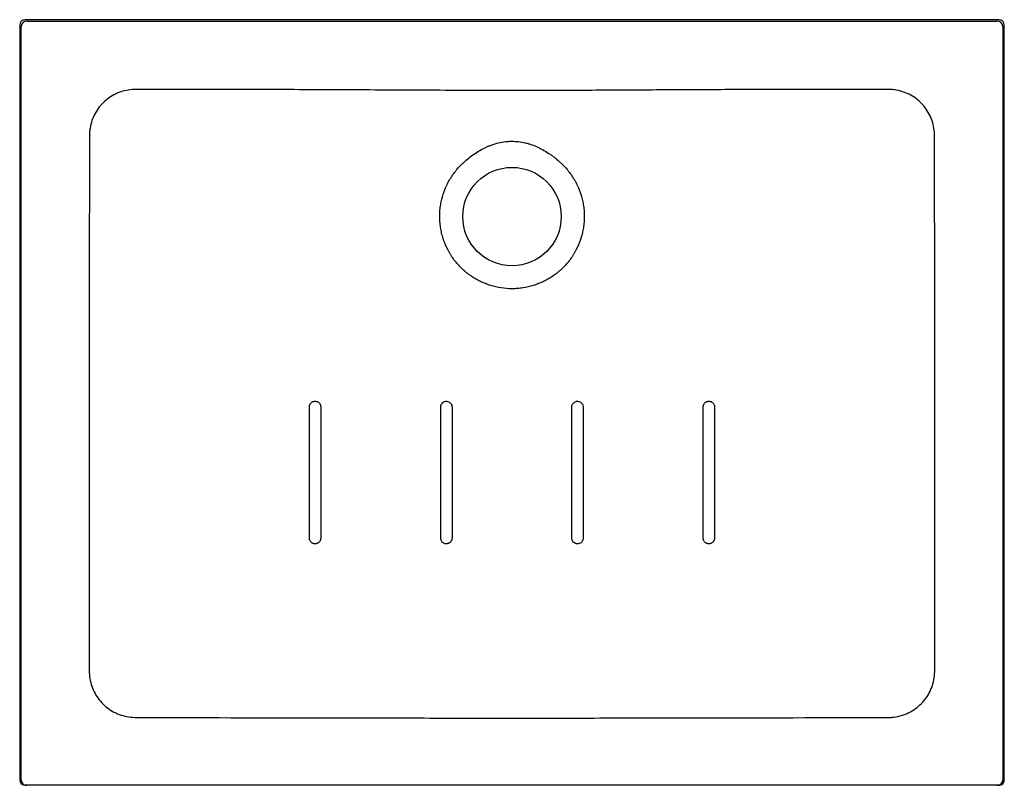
# Model space of a CAD drawing. Header units: millimetres. Extents: x 4592.196 to 4593.096, y 2592.089 to 2592.789.
import ezdxf

# ---------------------------------------------------------------- set-up
doc = ezdxf.new("R2010")
doc.units = ezdxf.units.MM
doc.layers.add('SANINDUSA', color=3, linetype='Continuous')

msp = doc.modelspace()

# ---------------------------------------------------------------- linework, layer by layer
at = {"layer": 'SANINDUSA'}
for p, q in [((4592.19629, 2592.78363), (4592.19629, 2592.09363)), ((4593.09129, 2592.78863), (4592.20129, 2592.78863)), ((4593.09629, 2592.09363), (4593.09629, 2592.78363)), ((4592.20269, 2592.08863), (4592.20129, 2592.08863)), ((4593.09128, 2592.08863), (4593.08989, 2592.08863))]:
    msp.add_line(p, q, dxfattribs=at)
msp.add_circle((4592.64629, 2592.60863), 0.045, dxfattribs=at)
for centre, start, end in [((4592.20269, 2592.78222), 90.08194, 179.91804), ((4593.08988, 2592.78222), 0.08196, 89.91806), ((4592.20269, 2592.09363), 179.98178, 269.98337), ((4593.08989, 2592.09363), 270.01663, 0.01822)]:
    msp.add_arc(centre, 0.005, start, end, dxfattribs=at)
for centre, major_axis, ratio, start_param, end_param in [((4592.20129, 2592.78362), (0.00354, -0.00354), 0.998783, 2.356803, 3.926382), ((4593.09128, 2592.78362), (-0.00354, -0.00354), 0.998783, 2.356803, 3.926382), ((4592.20129, 2592.09363), (0.005, 0), 0.999391, 3.141593, 4.712389), ((4593.09128, 2592.09363), (-0.005, 0), 0.999391, 1.570796, 3.141593)]:
    msp.add_ellipse(centre, major_axis=major_axis, ratio=ratio, start_param=start_param, end_param=end_param, dxfattribs=at)
for points, knots in [([(4592.20269, 2592.78722), (4592.27662, 2592.78723), (4592.35055, 2592.78723), (4592.49842, 2592.78723), (4592.57235, 2592.78724), (4592.72022, 2592.78724), (4592.79415, 2592.78723), (4592.94202, 2592.78723), (4593.01596, 2592.78723), (4593.08989, 2592.78722)], [0, 0, 0, 0, 0.25, 0.25, 0.5, 0.5, 0.75, 0.75, 1, 1, 1, 1]), ([(4592.19769, 2592.09363), (4592.19769, 2592.15101), (4592.19769, 2592.20839), (4592.19768, 2592.32316), (4592.19768, 2592.38054), (4592.19768, 2592.49531), (4592.19768, 2592.55269), (4592.19769, 2592.66746), (4592.19769, 2592.72484), (4592.19769, 2592.78223)], [0, 0, 0, 0, 0.25, 0.25, 0.5, 0.5, 0.75, 0.75, 1, 1, 1, 1]), ([(4593.09489, 2592.78223), (4593.09489, 2592.72484), (4593.09489, 2592.66746), (4593.09489, 2592.55269), (4593.09489, 2592.49531), (4593.09489, 2592.38054), (4593.09489, 2592.32316), (4593.09489, 2592.20839), (4593.09489, 2592.15101), (4593.09489, 2592.09363)], [0, 0, 0, 0, 0.25, 0.25, 0.5, 0.5, 0.75, 0.75, 1, 1, 1, 1]), ([(4592.30362, 2592.72488), (4592.30362, 2592.72488), (4592.30354, 2592.72489), (4592.30317, 2592.72488), (4592.30163, 2592.72491), (4592.29781, 2592.72473), (4592.29201, 2592.72378), (4592.28537, 2592.72156), (4592.27925, 2592.71829), (4592.27371, 2592.71407), (4592.26893, 2592.70892), (4592.26502, 2592.70298), (4592.26217, 2592.69643), (4592.26067, 2592.69044), (4592.26006, 2592.68532), (4592.26005, 2592.68255), (4592.26005, 2592.68116), (4592.26005, 2592.68116)], [0, 0, 0, 0, 0.000001, 0.003212, 0.016041, 0.067129, 0.168734, 0.270323, 0.369639, 0.468947, 0.571064, 0.673187, 0.776419, 0.879669, 0.939833, 0.999999, 1, 1, 1, 1]), ([(4592.98896, 2592.72488), (4592.94956, 2592.72487), (4592.89046, 2592.72485), (4592.81167, 2592.72455), (4592.75257, 2592.72419), (4592.69348, 2592.72388), (4592.6278, 2592.72383), (4592.55556, 2592.72416), (4592.47675, 2592.72457), (4592.39277, 2592.72485), (4592.33506, 2592.72487), (4592.30362, 2592.72488)], [0, 0, 0, 0, 0.172459, 0.25869, 0.344924, 0.431154, 0.517381, 0.632379, 0.747377, 0.862376, 1, 1, 1, 1]), ([(4593.03253, 2592.68116), (4593.03253, 2592.68116), (4593.03253, 2592.68123), (4593.03254, 2592.6816), (4593.03255, 2592.68314), (4593.03241, 2592.68694), (4593.03147, 2592.69272), (4593.0293, 2592.69933), (4593.02608, 2592.70545), (4593.02191, 2592.711), (4593.0168, 2592.71581), (4593.01088, 2592.71977), (4593.00436, 2592.72266), (4592.99836, 2592.72421), (4592.99319, 2592.72485), (4592.99037, 2592.72488), (4592.98896, 2592.72488), (4592.98896, 2592.72488)], [0, 0, 0, 0, 0.000001, 0.003198, 0.01597, 0.06683, 0.167963, 0.269079, 0.367935, 0.466783, 0.568989, 0.671201, 0.774359, 0.877534, 0.938765, 0.999999, 1, 1, 1, 1]), ([(4592.26005, 2592.68116), (4592.25999, 2592.64225), (4592.25983, 2592.54168), (4592.25959, 2592.37943), (4592.2598, 2592.2561), (4592.25991, 2592.19444)], [0, 0, 0, 0, 0.23983, 0.619912, 1, 1, 1, 1]), ([(4592.60219, 2592.65817), (4592.60525, 2592.66095), (4592.60845, 2592.6635), (4592.61515, 2592.66811), (4592.61865, 2592.67017), (4592.62329, 2592.67234), (4592.62423, 2592.67276), (4592.62614, 2592.67354), (4592.62711, 2592.67392), (4592.63003, 2592.67495), (4592.63199, 2592.67554), (4592.63597, 2592.67649), (4592.63799, 2592.67686), (4592.64105, 2592.67723), (4592.64208, 2592.67732), (4592.64363, 2592.67742), (4592.64415, 2592.67744), (4592.64519, 2592.67747), (4592.64571, 2592.67748), (4592.65035, 2592.67749), (4592.65441, 2592.677), (4592.65942, 2592.67582), (4592.66041, 2592.67556), (4592.6624, 2592.67497), (4592.66338, 2592.67465), (4592.6663, 2592.67363), (4592.66819, 2592.67285), (4592.67375, 2592.67026), (4592.67729, 2592.66821), (4592.68154, 2592.66529), (4592.68238, 2592.66469), (4592.68404, 2592.66346), (4592.68486, 2592.66283), (4592.68728, 2592.6609), (4592.68885, 2592.65956), (4592.69038, 2592.65817)], [0, 0, 0, 0, 0.125, 0.125, 0.25, 0.25, 0.28125, 0.28125, 0.3125, 0.3125, 0.375, 0.375, 0.4375, 0.4375, 0.46875, 0.46875, 0.484375, 0.484375, 0.5, 0.5, 0.625, 0.625, 0.65625, 0.65625, 0.6875, 0.6875, 0.75, 0.75, 0.875, 0.875, 0.90625, 0.90625, 0.9375, 0.9375, 1, 1, 1, 1]), ([(4593.03267, 2592.19444), (4593.03274, 2592.23342), (4593.03293, 2592.33403), (4593.0329, 2592.46546), (4593.03264, 2592.58872), (4593.03257, 2592.65035), (4593.03253, 2592.68116)], [0, 0, 0, 0, 0.240285, 0.620139, 0.81007, 1, 1, 1, 1]), ([(4592.69038, 2592.65817), (4592.691, 2592.65761), (4592.69162, 2592.65704), (4592.69281, 2592.65587), (4592.6934, 2592.65528), (4592.69512, 2592.65347), (4592.69621, 2592.65222), (4592.69936, 2592.64838), (4592.70126, 2592.64568), (4592.70339, 2592.6421), (4592.7038, 2592.64138), (4592.70461, 2592.63991), (4592.70499, 2592.63917), (4592.70611, 2592.63692), (4592.7068, 2592.63541), (4592.70868, 2592.6308), (4592.7097, 2592.62765), (4592.71087, 2592.62282), (4592.7112, 2592.62119), (4592.71161, 2592.61872), (4592.71173, 2592.61789), (4592.71194, 2592.61623), (4592.71203, 2592.6154), (4592.7124, 2592.61125), (4592.71244, 2592.60794), (4592.71213, 2592.60299), (4592.71196, 2592.60134), (4592.71162, 2592.59887), (4592.71149, 2592.59804), (4592.7112, 2592.5964), (4592.71104, 2592.59557), (4592.71016, 2592.59149), (4592.70921, 2592.58831), (4592.70686, 2592.58212), (4592.70545, 2592.57912), (4592.7034, 2592.57548), (4592.70297, 2592.57476), (4592.70209, 2592.57333), (4592.70164, 2592.57263), (4592.70025, 2592.57056), (4592.69928, 2592.56922), (4592.69621, 2592.56531), (4592.69398, 2592.56287), (4592.69095, 2592.56001), (4592.69033, 2592.55945), (4592.68907, 2592.55835), (4592.68843, 2592.55781), (4592.68648, 2592.55624), (4592.68515, 2592.55524), (4592.68105, 2592.55242), (4592.67819, 2592.55075), (4592.67372, 2592.54857), (4592.6722, 2592.5479), (4592.66987, 2592.54697), (4592.66908, 2592.54668), (4592.6675, 2592.54612), (4592.66671, 2592.54586), (4592.66274, 2592.54462), (4592.65951, 2592.54388), (4592.65461, 2592.54313), (4592.65296, 2592.54294), (4592.65047, 2592.54276), (4592.64964, 2592.54271), (4592.64796, 2592.54264), (4592.64712, 2592.54263), (4592.64295, 2592.54263), (4592.63964, 2592.54288), (4592.6331, 2592.54387), (4592.62987, 2592.54461), (4592.62587, 2592.54586), (4592.62507, 2592.54612), (4592.6235, 2592.54668), (4592.62272, 2592.54697), (4592.6204, 2592.54789), (4592.61888, 2592.54856), (4592.61442, 2592.55073), (4592.61156, 2592.5524), (4592.60813, 2592.55476), (4592.60745, 2592.55525), (4592.60611, 2592.55625), (4592.60545, 2592.55676), (4592.6035, 2592.55834), (4592.60224, 2592.55943), (4592.59862, 2592.56284), (4592.59639, 2592.56528), (4592.59331, 2592.56919), (4592.59233, 2592.57054), (4592.59094, 2592.57263), (4592.59048, 2592.57334), (4592.58961, 2592.57476), (4592.58918, 2592.57548), (4592.58714, 2592.57909), (4592.58573, 2592.58209), (4592.58397, 2592.58673), (4592.58343, 2592.5883), (4592.58272, 2592.5907), (4592.5825, 2592.5915), (4592.58208, 2592.59313), (4592.58189, 2592.59394), (4592.58101, 2592.59802), (4592.58055, 2592.6013), (4592.58014, 2592.60791), (4592.58018, 2592.61123), (4592.58062, 2592.61624), (4592.58083, 2592.61789), (4592.58137, 2592.62117), (4592.5817, 2592.6228), (4592.58287, 2592.62762), (4592.58389, 2592.63077), (4592.58578, 2592.6354), (4592.58647, 2592.63694), (4592.58796, 2592.63992), (4592.58876, 2592.64138), (4592.5913, 2592.64565), (4592.5932, 2592.64836), (4592.59635, 2592.65221), (4592.59745, 2592.65346), (4592.59977, 2592.65589), (4592.60096, 2592.65706), (4592.60219, 2592.65817)], [0, 0, 0, 0, 0.007813, 0.007813, 0.015625, 0.015625, 0.03125, 0.03125, 0.0625, 0.0625, 0.070313, 0.070313, 0.078125, 0.078125, 0.09375, 0.09375, 0.125, 0.125, 0.140625, 0.140625, 0.148438, 0.148438, 0.15625, 0.15625, 0.1875, 0.1875, 0.203125, 0.203125, 0.210938, 0.210938, 0.21875, 0.21875, 0.25, 0.25, 0.28125, 0.28125, 0.289063, 0.289063, 0.296875, 0.296875, 0.3125, 0.3125, 0.34375, 0.34375, 0.351563, 0.351563, 0.359375, 0.359375, 0.375, 0.375, 0.40625, 0.40625, 0.421875, 0.421875, 0.429688, 0.429688, 0.4375, 0.4375, 0.46875, 0.46875, 0.484375, 0.484375, 0.492188, 0.492188, 0.5, 0.5, 0.53125, 0.53125, 0.5625, 0.5625, 0.570313, 0.570313, 0.578125, 0.578125, 0.59375, 0.59375, 0.625, 0.625, 0.632813, 0.632813, 0.640625, 0.640625, 0.65625, 0.65625, 0.6875, 0.6875, 0.703125, 0.703125, 0.710938, 0.710938, 0.71875, 0.71875, 0.75, 0.75, 0.765625, 0.765625, 0.773438, 0.773438, 0.78125, 0.78125, 0.8125, 0.8125, 0.84375, 0.84375, 0.859375, 0.859375, 0.875, 0.875, 0.90625, 0.90625, 0.921875, 0.921875, 0.9375, 0.9375, 0.96875, 0.96875, 0.984375, 0.984375, 1, 1, 1, 1]), ([(4592.4611, 2592.43461), (4592.4611, 2592.43495), (4592.46113, 2592.43529), (4592.46126, 2592.43596), (4592.46136, 2592.43628), (4592.46156, 2592.43675), (4592.46163, 2592.4369), (4592.46179, 2592.4372), (4592.46188, 2592.43735), (4592.46216, 2592.43777), (4592.46237, 2592.43803), (4592.46285, 2592.43851), (4592.46312, 2592.43872), (4592.46368, 2592.4391), (4592.46398, 2592.43926), (4592.4646, 2592.43952), (4592.46493, 2592.43962), (4592.46559, 2592.43975), (4592.46593, 2592.43978), (4592.46661, 2592.43978), (4592.46694, 2592.43975), (4592.46761, 2592.43962), (4592.46794, 2592.43952), (4592.46856, 2592.43926), (4592.46886, 2592.4391), (4592.46943, 2592.43872), (4592.46969, 2592.43851), (4592.47016, 2592.43803), (4592.47038, 2592.43776), (4592.47076, 2592.4372), (4592.47092, 2592.4369), (4592.47111, 2592.43643), (4592.47117, 2592.43627), (4592.47127, 2592.43595), (4592.47131, 2592.43578), (4592.47141, 2592.43529), (4592.47144, 2592.43495), (4592.47144, 2592.43461)], [0, 0, 0, 0, 0.0625, 0.0625, 0.125, 0.125, 0.15625, 0.15625, 0.1875, 0.1875, 0.25, 0.25, 0.3125, 0.3125, 0.375, 0.375, 0.4375, 0.4375, 0.5, 0.5, 0.5625, 0.5625, 0.625, 0.625, 0.6875, 0.6875, 0.75, 0.75, 0.8125, 0.8125, 0.875, 0.875, 0.90625, 0.90625, 0.9375, 0.9375, 1, 1, 1, 1]), ([(4592.46111, 2592.31461), (4592.46111, 2592.33461), (4592.4611, 2592.35461), (4592.4611, 2592.39461), (4592.4611, 2592.41461), (4592.4611, 2592.43461)], [0, 0, 0, 0, 0.5, 0.5, 1, 1, 1, 1]), ([(4592.47144, 2592.43461), (4592.47144, 2592.41461), (4592.47144, 2592.39461), (4592.47145, 2592.35461), (4592.47145, 2592.33461), (4592.47145, 2592.31461)], [0, 0, 0, 0, 0.5, 0.5, 1, 1, 1, 1]), ([(4592.58111, 2592.4346), (4592.58111, 2592.43477), (4592.58113, 2592.43552), (4592.58151, 2592.43683), (4592.58251, 2592.43829), (4592.58395, 2592.43933), (4592.58565, 2592.43983), (4592.58743, 2592.43975), (4592.58907, 2592.43907), (4592.59039, 2592.43789), (4592.59128, 2592.43634), (4592.59139, 2592.43518), (4592.59145, 2592.4346)], [0, 0, 0, 0, 0.032148, 0.139557, 0.246927, 0.354287, 0.461684, 0.570443, 0.677802, 0.785209, 0.892642, 1, 1, 1, 1]), ([(4592.58111, 2592.31461), (4592.58111, 2592.33461), (4592.58111, 2592.35461), (4592.58111, 2592.3946), (4592.58111, 2592.4146), (4592.58111, 2592.4346)], [0, 0, 0, 0, 0.5, 0.5, 1, 1, 1, 1]), ([(4592.59145, 2592.4346), (4592.59145, 2592.4146), (4592.59145, 2592.3946), (4592.59145, 2592.35461), (4592.59146, 2592.33461), (4592.59146, 2592.31461)], [0, 0, 0, 0, 0.5, 0.5, 1, 1, 1, 1]), ([(4592.70102, 2592.31461), (4592.70102, 2592.33461), (4592.70102, 2592.35461), (4592.70102, 2592.3946), (4592.70102, 2592.4146), (4592.70103, 2592.4346)], [0, 0, 0, 0, 0.5, 0.5, 1, 1, 1, 1]), ([(4592.70103, 2592.4346), (4592.70108, 2592.43518), (4592.7012, 2592.43634), (4592.70209, 2592.43789), (4592.7034, 2592.43907), (4592.70467, 2592.43959), (4592.706, 2592.43981), (4592.70737, 2592.43974), (4592.709, 2592.43906), (4592.71031, 2592.43788), (4592.7112, 2592.43634), (4592.71131, 2592.43518), (4592.71137, 2592.4346)], [0, 0, 0, 0, 0.107353, 0.214785, 0.322189, 0.429546, 0.463662, 0.571036, 0.678373, 0.785709, 0.893091, 1, 1, 1, 1]), ([(4592.71137, 2592.4346), (4592.71137, 2592.4146), (4592.71137, 2592.3946), (4592.71137, 2592.35461), (4592.71136, 2592.33461), (4592.71136, 2592.31461)], [0, 0, 0, 0, 0.5, 0.5, 1, 1, 1, 1]), ([(4592.82103, 2592.31461), (4592.82103, 2592.33461), (4592.82103, 2592.35461), (4592.82103, 2592.39461), (4592.82103, 2592.41461), (4592.82104, 2592.43461)], [0, 0, 0, 0, 0.5, 0.5, 1, 1, 1, 1]), ([(4592.82104, 2592.43461), (4592.82104, 2592.43495), (4592.82107, 2592.43529), (4592.82117, 2592.43578), (4592.82121, 2592.43595), (4592.82131, 2592.43627), (4592.82137, 2592.43643), (4592.82156, 2592.4369), (4592.82172, 2592.4372), (4592.82209, 2592.43776), (4592.82231, 2592.43803), (4592.82279, 2592.43851), (4592.82305, 2592.43872), (4592.82362, 2592.4391), (4592.82392, 2592.43926), (4592.82454, 2592.43952), (4592.82486, 2592.43962), (4592.82553, 2592.43975), (4592.82588, 2592.43978), (4592.82655, 2592.43978), (4592.82689, 2592.43975), (4592.82755, 2592.43962), (4592.82788, 2592.43952), (4592.8285, 2592.43926), (4592.8288, 2592.4391), (4592.82937, 2592.43872), (4592.82963, 2592.43851), (4592.8301, 2592.43803), (4592.83032, 2592.43776), (4592.8307, 2592.4372), (4592.83086, 2592.4369), (4592.83112, 2592.43628), (4592.83122, 2592.43595), (4592.83135, 2592.43529), (4592.83138, 2592.43495), (4592.83138, 2592.43461)], [0, 0, 0, 0, 0.0625, 0.0625, 0.09375, 0.09375, 0.125, 0.125, 0.1875, 0.1875, 0.25, 0.25, 0.3125, 0.3125, 0.375, 0.375, 0.4375, 0.4375, 0.5, 0.5, 0.5625, 0.5625, 0.625, 0.625, 0.6875, 0.6875, 0.75, 0.75, 0.8125, 0.8125, 0.875, 0.875, 0.9375, 0.9375, 1, 1, 1, 1]), ([(4592.83138, 2592.43461), (4592.83138, 2592.41461), (4592.83138, 2592.39461), (4592.83137, 2592.35461), (4592.83137, 2592.33461), (4592.83137, 2592.31461)], [0, 0, 0, 0, 0.5, 0.5, 1, 1, 1, 1]), ([(4592.47145, 2592.31461), (4592.47145, 2592.31427), (4592.47142, 2592.31393), (4592.47128, 2592.31327), (4592.47119, 2592.31294), (4592.47099, 2592.31247), (4592.47092, 2592.31232), (4592.47076, 2592.31202), (4592.47067, 2592.31188), (4592.47039, 2592.31146), (4592.47018, 2592.31119), (4592.46969, 2592.31071), (4592.46943, 2592.3105), (4592.46901, 2592.31022), (4592.46887, 2592.31013), (4592.46857, 2592.30997), (4592.46841, 2592.3099), (4592.46794, 2592.3097), (4592.46762, 2592.30961), (4592.46696, 2592.30947), (4592.46661, 2592.30944), (4592.46594, 2592.30944), (4592.4656, 2592.30947), (4592.46494, 2592.30961), (4592.46461, 2592.30971), (4592.46399, 2592.30996), (4592.46369, 2592.31012), (4592.46312, 2592.3105), (4592.46286, 2592.31072), (4592.46238, 2592.31119), (4592.46216, 2592.31146), (4592.46179, 2592.31202), (4592.46163, 2592.31232), (4592.46144, 2592.31279), (4592.46138, 2592.31295), (4592.46128, 2592.31328), (4592.46124, 2592.31344), (4592.46114, 2592.31393), (4592.46111, 2592.31427), (4592.46111, 2592.31461)], [0, 0, 0, 0, 0.0625, 0.0625, 0.125, 0.125, 0.15625, 0.15625, 0.1875, 0.1875, 0.25, 0.25, 0.3125, 0.3125, 0.34375, 0.34375, 0.375, 0.375, 0.4375, 0.4375, 0.5, 0.5, 0.5625, 0.5625, 0.625, 0.625, 0.6875, 0.6875, 0.75, 0.75, 0.8125, 0.8125, 0.875, 0.875, 0.90625, 0.90625, 0.9375, 0.9375, 1, 1, 1, 1]), ([(4592.59146, 2592.31461), (4592.5914, 2592.31402), (4592.59128, 2592.31286), (4592.59039, 2592.31131), (4592.58908, 2592.31014), (4592.58781, 2592.30962), (4592.58649, 2592.30939), (4592.58512, 2592.30946), (4592.58348, 2592.31014), (4592.58217, 2592.31132), (4592.58128, 2592.31287), (4592.58117, 2592.31403), (4592.58111, 2592.31461)], [0, 0, 0, 0, 0.107372, 0.214772, 0.322165, 0.429544, 0.463757, 0.571121, 0.678479, 0.785831, 0.89319, 1, 1, 1, 1]), ([(4592.71136, 2592.31461), (4592.71136, 2592.31443), (4592.71133, 2592.31367), (4592.71095, 2592.31235), (4592.70994, 2592.3109), (4592.7085, 2592.30987), (4592.70681, 2592.30937), (4592.70504, 2592.30946), (4592.7034, 2592.31014), (4592.70208, 2592.31131), (4592.70119, 2592.31286), (4592.70108, 2592.31402), (4592.70102, 2592.31461)], [0, 0, 0, 0, 0.033444, 0.140814, 0.248172, 0.355534, 0.462904, 0.570452, 0.677832, 0.785228, 0.892627, 1, 1, 1, 1]), ([(4592.83137, 2592.31461), (4592.83137, 2592.31427), (4592.83133, 2592.31393), (4592.8312, 2592.31327), (4592.8311, 2592.31294), (4592.83091, 2592.31247), (4592.83084, 2592.31232), (4592.83068, 2592.31202), (4592.83059, 2592.31188), (4592.83031, 2592.31146), (4592.83009, 2592.31119), (4592.82961, 2592.31071), (4592.82935, 2592.3105), (4592.82879, 2592.31012), (4592.82849, 2592.30996), (4592.82786, 2592.3097), (4592.82754, 2592.30961), (4592.82687, 2592.30947), (4592.82653, 2592.30944), (4592.82586, 2592.30944), (4592.82552, 2592.30947), (4592.82485, 2592.30961), (4592.82453, 2592.30971), (4592.82391, 2592.30996), (4592.8236, 2592.31012), (4592.82304, 2592.3105), (4592.82278, 2592.31072), (4592.8223, 2592.31119), (4592.82208, 2592.31146), (4592.82171, 2592.31202), (4592.82155, 2592.31232), (4592.82135, 2592.31279), (4592.8213, 2592.31295), (4592.8212, 2592.31327), (4592.82116, 2592.31344), (4592.82106, 2592.31393), (4592.82103, 2592.31427), (4592.82103, 2592.31461)], [0, 0, 0, 0, 0.0625, 0.0625, 0.125, 0.125, 0.15625, 0.15625, 0.1875, 0.1875, 0.25, 0.25, 0.3125, 0.3125, 0.375, 0.375, 0.4375, 0.4375, 0.5, 0.5, 0.5625, 0.5625, 0.625, 0.625, 0.6875, 0.6875, 0.75, 0.75, 0.8125, 0.8125, 0.875, 0.875, 0.90625, 0.90625, 0.9375, 0.9375, 1, 1, 1, 1]), ([(4592.25991, 2592.19444), (4592.25991, 2592.19444), (4592.25991, 2592.19436), (4592.25989, 2592.19399), (4592.25989, 2592.19241), (4592.26005, 2592.18851), (4592.26106, 2592.18258), (4592.26338, 2592.1758), (4592.26678, 2592.16957), (4592.27113, 2592.16401), (4592.27638, 2592.15927), (4592.28237, 2592.15543), (4592.28895, 2592.15266), (4592.29612, 2592.15091), (4592.3011, 2592.15067), (4592.30368, 2592.15067), (4592.30368, 2592.15067)], [0, 0, 0, 0, 0.000001, 0.003275, 0.016355, 0.068444, 0.172109, 0.275758, 0.377125, 0.478483, 0.580224, 0.681971, 0.785082, 0.888211, 0.999999, 1, 1, 1, 1]), ([(4592.9889, 2592.15067), (4592.9889, 2592.15067), (4592.98898, 2592.15067), (4592.98935, 2592.15066), (4592.99094, 2592.15065), (4592.99484, 2592.15082), (4593.00078, 2592.15183), (4593.00755, 2592.15415), (4593.01379, 2592.15756), (4593.01936, 2592.16192), (4593.02409, 2592.16717), (4593.02793, 2592.17316), (4593.03069, 2592.17974), (4593.03243, 2592.1869), (4593.03267, 2592.19187), (4593.03267, 2592.19444), (4593.03267, 2592.19444)], [0, 0, 0, 0, 0.000001, 0.003279, 0.016377, 0.068535, 0.172323, 0.276093, 0.377556, 0.479009, 0.580723, 0.682443, 0.785544, 0.888662, 0.999999, 1, 1, 1, 1]), ([(4592.30368, 2592.15067), (4592.36078, 2592.15052), (4592.41788, 2592.15039), (4592.50353, 2592.15024), (4592.53208, 2592.1502), (4592.58919, 2592.15015), (4592.61774, 2592.15013), (4592.67484, 2592.15013), (4592.70339, 2592.15015), (4592.76049, 2592.1502), (4592.78904, 2592.15024), (4592.8747, 2592.15039), (4592.9318, 2592.15052), (4592.9889, 2592.15067)], [0, 0, 0, 0, 0.25, 0.25, 0.375, 0.375, 0.5, 0.5, 0.625, 0.625, 0.75, 0.75, 1, 1, 1, 1]), ([(4593.08989, 2592.08863), (4592.97224, 2592.08863), (4592.73471, 2592.08863), (4592.43898, 2592.08863), (4592.26089, 2592.08863), (4592.20269, 2592.08863)], [0, 0, 0, 0, 0.397823, 0.80318, 1, 1, 1, 1])]:
    msp.add_open_spline(points, degree=3, knots=knots, dxfattribs=at)

doc.saveas('drawing.dxf')
